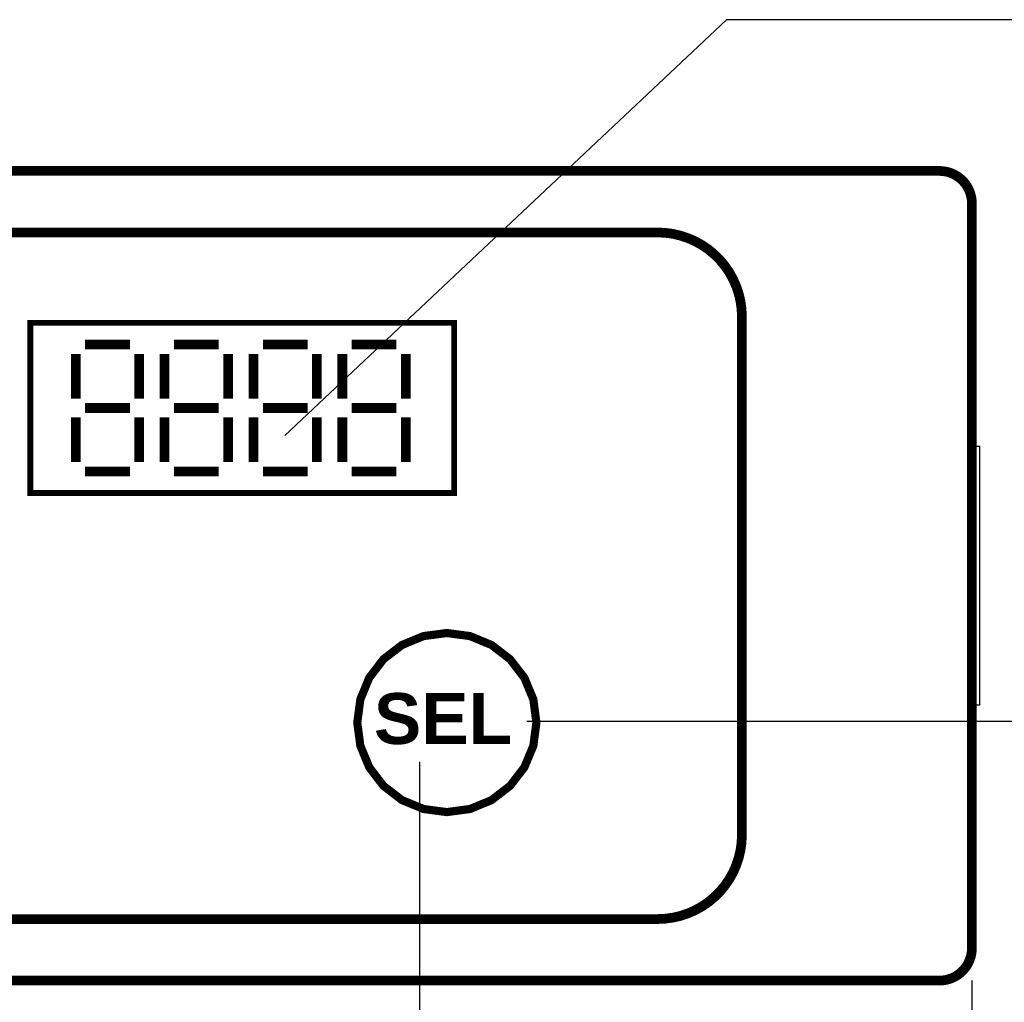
# Model space of a CAD drawing. Extents: x 2205 to 2615, y 964 to 1361.
# Tile 25 of 29: x 2472 to 2503, y 1184 to 1214. Entities that reach past the tile are written whole.
import ezdxf

# ---------------------------------------------------------------- set-up
doc = ezdxf.new("R2010")
doc.units = 0
doc.header["$MEASUREMENT"] = 0
doc.linetypes.add('TRATTEGGIATA2', pattern=[0.375, 0.25, -0.125])
doc.layers.get('0').update_dxf_attribs({"linetype": 'CONTINUOUS'})
doc.layers.get('DEFPOINTS').update_dxf_attribs({"linetype": 'CONTINUOUS'})
doc.layers.add('TRATTEGGIO', color=7, linetype='TRATTEGGIATA2')
doc.styles.add('QUOTE', font='ARIAL.TTF', dxfattribs={"height": 3.5})
doc.dimstyles.new('QUOTE', dxfattribs={"dimscale": 0, "dimtxt": 2.5, "dimasz": 2.5, "dimexe": 0.18, "dimexo": 1, "dimgap": 1.5, "dimtad": 1, "dimdec": 1, "dimzin": 0, "dimdsep": 46, "dimtxsty": 'QUOTE', "dimcen": 0.09, "dimadec": 0, "dimazin": 0, "dimtm": -0.1, "dimtfac": 0.5, "dimtdec": 1, "dimtmove": 0, "dimatfit": 0, "dimfxl": 0, "dimtolj": 2, "dimtzin": 0, "dimarcsym": 0})

# ---------------------------------------------------------------- blocks, each defined once
blk = doc.blocks.new('*D60')
at = {"color": 0, "linetype": 'ByBlock', "lineweight": -2}
for p, q in [((2484.632, 1191.173), (2484.632, 1167.279)), ((2501.682, 1184.423), (2501.682, 1167.279)), ((2487.132, 1167.459), (2499.182, 1167.459))]:
    blk.add_line(p, q, dxfattribs=at)
at = {"color": 0, "linetype": 'ByBlock'}
for points in [[(2487.132, 1167.876), (2487.132, 1167.043), (2484.632, 1167.459)], [(2499.182, 1167.876), (2499.182, 1167.043), (2501.682, 1167.459)]]:
    blk.add_solid(points, dxfattribs=at)
at = {"layer": 'DEFPOINTS', "color": 0, "linetype": 'ByBlock'}
for p in [(2484.632, 1192.173), (2501.682, 1185.423), (2501.682, 1167.459)]:
    blk.add_point(p, dxfattribs=at)
at = {"color": 0, "linetype": 'ByBlock', "insert": (2493.157, 1170.746), "char_height": 3.5, "attachment_point": 5, "style": 'QUOTE'}
blk.add_mtext('\\A2;17.05', dxfattribs=at)
blk = doc.blocks.new('*D61')
at = {"color": 0, "linetype": 'ByBlock', "lineweight": -2}
for p, q in [((2464.632, 1191.173), (2464.632, 1167.279)), ((2484.632, 1191.173), (2484.632, 1167.279)), ((2467.132, 1167.459), (2482.132, 1167.459))]:
    blk.add_line(p, q, dxfattribs=at)
at = {"color": 0, "linetype": 'ByBlock'}
for points in [[(2467.132, 1167.876), (2467.132, 1167.043), (2464.632, 1167.459)], [(2482.132, 1167.876), (2482.132, 1167.043), (2484.632, 1167.459)]]:
    blk.add_solid(points, dxfattribs=at)
at = {"layer": 'DEFPOINTS', "color": 0, "linetype": 'ByBlock'}
for p in [(2464.632, 1192.173), (2484.632, 1192.173), (2484.632, 1167.459)]:
    blk.add_point(p, dxfattribs=at)
at = {"color": 0, "linetype": 'ByBlock', "insert": (2474.632, 1170.746), "char_height": 3.5, "attachment_point": 5, "style": 'QUOTE'}
blk.add_mtext('\\A2;20', dxfattribs=at)

msp = doc.modelspace()

# ---------------------------------------------------------------- linework, layer by layer
at = {"color": 7, "linetype": 'Continuous'}
for p, q in [((2501.682, 1200.923), (2501.932, 1200.923)), ((2501.932, 1192.923), (2501.932, 1200.923)), ((2501.932, 1192.923), (2501.682, 1192.923))]:
    msp.add_line(p, q, dxfattribs=at)
at = {"color": 7, "linetype": 'ByBlock'}
msp.add_lwpolyline([(2511.841, 1214.094), (2494.107, 1214.094), (2480.472, 1201.257)], dxfattribs=at)
at = {"color": 7, "linetype": 'Continuous', "const_width": 0.3}
for points in [[(2455.682, 1209.423), (2497.682, 1209.423)], [(2497.682, 1209.423), (2500.682, 1209.423)], [(2501.682, 1208.423), (2501.682, 1185.423)], [(2459.682, 1207.523), (2491.982, 1207.523)], [(2494.582, 1204.923), (2494.582, 1188.923)], [(2491.982, 1186.323), (2459.682, 1186.323)], [(2497.682, 1184.423), (2455.682, 1184.423)], [(2500.682, 1184.423), (2497.682, 1184.423)]]:
    msp.add_lwpolyline(points, dxfattribs=at)
for points in [[(2501.682, 1208.423, 0.414214), (2500.682, 1209.423)], [(2494.582, 1204.923, 0.414214), (2491.982, 1207.523)], [(2491.982, 1186.323, 0.414214), (2494.582, 1188.923)], [(2500.682, 1184.423, 0.414214), (2501.682, 1185.423)]]:
    msp.add_lwpolyline(points, format="xyb", dxfattribs=at)
at = {"color": 7, "lineweight": 0}
for points in [[(2472.615, 1199.478, 0.177, 0.177, 0), (2485.699, 1199.478, 0.177, 0.177, 0), (2485.699, 1204.73, 0.177, 0.177, 0), (2472.615, 1204.73, 0.177, 0.177, 0), (2472.615, 1199.478, 0.177, 0.177, 0), (2472.615, 1199.478, 0.177, 0.177, 0)], [(2472.65, 1199.445, 0.0777, 0.0777, 0), (2485.739, 1199.445, 0.0777, 0.0777, 0), (2485.739, 1204.735, 0.0777, 0.0777, 0), (2472.65, 1204.735, 0.0777, 0.0777, 0), (2472.65, 1199.445, 0.0777, 0.0777, 0), (2472.65, 1199.445, 0.0777, 0.0777, 0)], [(2474.306, 1204.063, 0.301, 0.301, 0), (2475.688, 1204.063, 0.301, 0.301, 0)], [(2477.049, 1204.063, 0.301, 0.301, 0), (2478.429, 1204.063, 0.301, 0.301, 0)], [(2479.793, 1204.063, 0.301, 0.301, 0), (2481.173, 1204.063, 0.301, 0.301, 0)], [(2482.534, 1204.063, 0.301, 0.301, 0), (2483.916, 1204.063, 0.301, 0.301, 0)], [(2474.019, 1202.394, 0.301, 0.301, 0), (2474.019, 1203.774, 0.301, 0.301, 0)], [(2475.978, 1202.394, 0.301, 0.301, 0), (2475.978, 1203.774, 0.301, 0.301, 0)], [(2476.76, 1202.394, 0.301, 0.301, 0), (2476.76, 1203.774, 0.301, 0.301, 0)], [(2478.719, 1202.394, 0.301, 0.301, 0), (2478.719, 1203.774, 0.301, 0.301, 0)], [(2479.503, 1202.394, 0.301, 0.301, 0), (2479.503, 1203.774, 0.301, 0.301, 0)], [(2481.463, 1202.394, 0.301, 0.301, 0), (2481.463, 1203.774, 0.301, 0.301, 0)], [(2482.247, 1202.394, 0.301, 0.301, 0), (2482.247, 1203.774, 0.301, 0.301, 0)], [(2484.206, 1202.394, 0.301, 0.301, 0), (2484.206, 1203.774, 0.301, 0.301, 0)], [(2474.306, 1202.104, 0.301, 0.301, 0), (2475.688, 1202.104, 0.301, 0.301, 0)], [(2474.306, 1202.104, 0.301, 0.301, 0), (2475.688, 1202.104, 0.301, 0.301, 0)], [(2477.049, 1202.104, 0.301, 0.301, 0), (2478.429, 1202.104, 0.301, 0.301, 0)], [(2477.049, 1202.104, 0.301, 0.301, 0), (2478.429, 1202.104, 0.301, 0.301, 0)], [(2479.793, 1202.104, 0.301, 0.301, 0), (2481.173, 1202.104, 0.301, 0.301, 0)], [(2479.793, 1202.104, 0.301, 0.301, 0), (2481.173, 1202.104, 0.301, 0.301, 0)], [(2482.534, 1202.104, 0.301, 0.301, 0), (2483.916, 1202.104, 0.301, 0.301, 0)], [(2482.534, 1202.104, 0.301, 0.301, 0), (2483.916, 1202.104, 0.301, 0.301, 0)], [(2474.019, 1200.434, 0.301, 0.301, 0), (2474.019, 1201.814, 0.301, 0.301, 0)], [(2475.978, 1200.434, 0.301, 0.301, 0), (2475.978, 1201.814, 0.301, 0.301, 0)], [(2476.76, 1200.434, 0.301, 0.301, 0), (2476.76, 1201.814, 0.301, 0.301, 0)], [(2478.719, 1200.434, 0.301, 0.301, 0), (2478.719, 1201.814, 0.301, 0.301, 0)], [(2479.503, 1200.434, 0.301, 0.301, 0), (2479.503, 1201.814, 0.301, 0.301, 0)], [(2481.463, 1200.434, 0.301, 0.301, 0), (2481.463, 1201.814, 0.301, 0.301, 0)], [(2482.247, 1200.434, 0.301, 0.301, 0), (2482.247, 1201.814, 0.301, 0.301, 0)], [(2484.206, 1200.434, 0.301, 0.301, 0), (2484.206, 1201.814, 0.301, 0.301, 0)], [(2474.306, 1200.145, 0.301, 0.301, 0), (2475.688, 1200.145, 0.301, 0.301, 0)], [(2477.049, 1200.145, 0.301, 0.301, 0), (2478.429, 1200.145, 0.301, 0.301, 0)], [(2479.793, 1200.145, 0.301, 0.301, 0), (2481.173, 1200.145, 0.301, 0.301, 0)], [(2482.534, 1200.145, 0.301, 0.301, 0), (2483.916, 1200.145, 0.301, 0.301, 0)], [(2488.238, 1192.39, 0.252, 0.252, 0), (2488.144, 1193.104, 0.252, 0.252, 0), (2487.866, 1193.772, 0.252, 0.252, 0), (2487.425, 1194.345, 0.252, 0.252, 0), (2486.853, 1194.785, 0.252, 0.252, 0), (2486.187, 1195.06, 0.252, 0.252, 0), (2485.473, 1195.155, 0.252, 0.252, 0), (2484.755, 1195.06, 0.252, 0.252, 0), (2484.088, 1194.785, 0.252, 0.252, 0), (2483.516, 1194.345, 0.252, 0.252, 0), (2483.078, 1193.772, 0.252, 0.252, 0), (2482.803, 1193.104, 0.252, 0.252, 0), (2482.708, 1192.39, 0.252, 0.252, 0), (2482.803, 1191.674, 0.252, 0.252, 0), (2483.078, 1191.008, 0.252, 0.252, 0), (2483.516, 1190.435, 0.252, 0.252, 0), (2484.088, 1189.995, 0.252, 0.252, 0), (2484.755, 1189.72, 0.252, 0.252, 0), (2485.473, 1189.625, 0.252, 0.252, 0), (2486.187, 1189.72, 0.252, 0.252, 0), (2486.853, 1189.995, 0.252, 0.252, 0), (2487.425, 1190.435, 0.252, 0.252, 0), (2487.866, 1191.008, 0.252, 0.252, 0), (2488.144, 1191.674, 0.252, 0.252, 0), (2488.238, 1192.39, 0.252, 0.252, 0), (2488.238, 1192.39, 0.252, 0.252, 0)]]:
    msp.add_lwpolyline(points, format="xyseb", dxfattribs=at)
for points in [[(2472.615, 1199.478), (2485.699, 1199.478), (2485.699, 1204.73), (2472.615, 1204.73), (2472.615, 1199.478), (2472.615, 1199.478)], [(2472.65, 1199.445), (2485.739, 1199.445), (2485.739, 1204.735), (2472.65, 1204.735), (2472.65, 1199.445), (2472.65, 1199.445)], [(2488.238, 1192.39), (2488.144, 1193.104), (2487.866, 1193.772), (2487.425, 1194.345), (2486.853, 1194.785), (2486.187, 1195.06), (2485.473, 1195.155), (2484.755, 1195.06), (2484.088, 1194.785), (2483.516, 1194.345), (2483.078, 1193.772), (2482.803, 1193.104), (2482.708, 1192.39), (2482.803, 1191.674), (2483.078, 1191.008), (2483.516, 1190.435), (2484.088, 1189.995), (2484.755, 1189.72), (2485.473, 1189.625), (2486.187, 1189.72), (2486.853, 1189.995), (2487.425, 1190.435), (2487.866, 1191.008), (2488.144, 1191.674), (2488.238, 1192.39), (2488.238, 1192.39)]]:
    msp.add_lwpolyline(points, dxfattribs=at)
at = {"layer": 'TRATTEGGIO', "color": 0, "linetype": 'ByBlock'}
msp.add_line((2487.942, 1192.433), (2526.902, 1192.433), dxfattribs=at)

# ---------------------------------------------------------------- texts
at = {"layer": 'TRATTEGGIO', "color": 0, "linetype": 'ByBlock', "insert": (2483.221, 1193.299), "char_height": 1.57052, "attachment_point": 1, "style": 'QUOTE'}
msp.add_mtext('{\\fArial|b1|i0|c0|p34;SEL}', dxfattribs=at)

# ---------------------------------------------------------------- dimensions: what is measured, and where the dimension line sits
at = {"color": 0, "linetype": 'ByBlock'}
for base, p1, p2, text, picture, middle in [((2484.632, 1167.459), (2464.632, 1192.173), (2484.632, 1192.173), '20', '*D61', (2474.632, 1170.746)), ((2501.682, 1167.459), (2484.632, 1192.173), (2501.682, 1185.423), '17.05', '*D60', (2493.157, 1170.746))]:
    dim = msp.add_linear_dim(base=base, p1=p1, p2=p2, text=text, dimstyle='QUOTE', override={"dimscale": 1}, dxfattribs=at)
    dim.commit()
    dim.dimension.update_dxf_attribs({"geometry": picture, "text_midpoint": middle})

doc.saveas('drawing.dxf')
